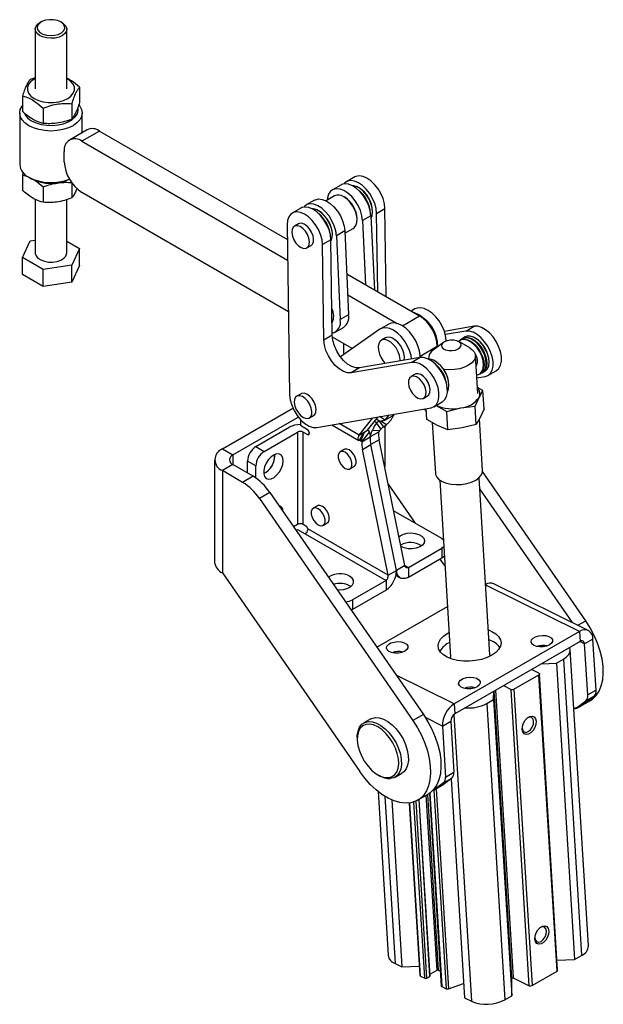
# Model space of a CAD drawing. Extents: x 96 to 730, y 59 to 576.
# Tile 14 of 14: x 581 to 730, y 326 to 576. Entities that reach past the tile are written whole.
import ezdxf

# ---------------------------------------------------------------- set-up
doc = ezdxf.new("R2010")
doc.units = 0
doc.header["$LTSCALE"] = 2
doc.layers.get('0').update_dxf_attribs({"linetype": 'CONTINUOUS'})

msp = doc.modelspace()

# ---------------------------------------------------------------- linework, layer by layer
at = {"color": 7, "linetype": 'CONTINUOUS'}
for p, q in [((586.924103, 575.499338), (586.570573, 575.295366)), ((592.226418, 575.294253), (591.87297, 575.498362)), ((585.398176, 573.662121), (585.395205, 558.557832)), ((593.395203, 558.556256), (593.398174, 573.660545)), ((585.395759, 561.371869), (584.087835, 560.912551)), ((596.644874, 558.968093), (596.644105, 555.080546)), ((582.145254, 556.726627), (582.14449, 552.839082)), ((594.702293, 554.782169), (594.701529, 550.894625)), ((581.456498, 552.435248), (581.453927, 539.372077)), ((587.452486, 553.66144), (587.451716, 549.773893)), ((597.330517, 547.445527), (597.331497, 552.43212)), ((598.56608, 548.158798), (594.075952, 545.566703)), ((601.74184, 547.843836), (597.251712, 545.25174)), ((601.74184, 547.843836), (649.374114, 520.333814)), ((597.251712, 545.25174), (649.449643, 515.104821)), ((592.760054, 540.068347), (592.760565, 542.660568)), ((582.378139, 537.407624), (582.141319, 536.723651)), ((582.141319, 536.723651), (582.140555, 532.836103)), ((583.77913, 536.130186), (584.486031, 535.721966)), ((594.698336, 534.681951), (594.697588, 530.891649)), ((666.474208, 536.200493), (664.352888, 534.975881)), ((587.448545, 533.658461), (587.447781, 529.770917)), ((649.638452, 502.033193), (597.249162, 532.290629)), ((662.938675, 534.159473), (660.817354, 532.934861)), ((667.528193, 533.477195), (667.457494, 533.518024)), ((585.389683, 530.512957), (585.387012, 516.918977)), ((593.38701, 516.917404), (593.389671, 530.441285)), ((656.291871, 530.322355), (654.170551, 529.097743)), ((661.328197, 531.396726), (659.185793, 530.159942)), ((663.921899, 531.038149), (663.709801, 531.160628)), ((652.756337, 528.281335), (650.635017, 527.056723)), ((657.345856, 527.599057), (657.275157, 527.639885)), ((670.992454, 527.394629), (670.992454, 527.47627)), ((672.017123, 526.971938), (674.138443, 528.19655)), ((672.304296, 507.090488), (672.017123, 526.971938)), ((674.461298, 505.844709), (674.138443, 528.19655)), ((667.07685, 525.328096), (667.07685, 525.573018)), ((670.596832, 526.355263), (668.475512, 525.13065)), ((668.475512, 525.13065), (669.22591, 508.868407)), ((670.596832, 526.355263), (671.463367, 507.576165)), ((649.320266, 524.061843), (649.942801, 480.962594)), ((652.222388, 524.307017), (651.161728, 523.694711)), ((663.950028, 522.518144), (661.828708, 521.293532)), ((663.950028, 522.518144), (664.931774, 501.242262)), ((663.97727, 521.927777), (666.09031, 523.147609)), ((582.137204, 515.797461), (584.07978, 519.983385)), ((584.07978, 519.983385), (585.387651, 520.185563)), ((593.387602, 519.915508), (596.636819, 518.038924)), ((660.420572, 520.277392), (658.299252, 519.05278)), ((660.770673, 496.039296), (660.420572, 520.277392)), ((660.810116, 521.516491), (660.810116, 521.598131)), ((661.828708, 521.293532), (662.810454, 500.01765)), ((596.636819, 518.038924), (594.694237, 513.853003)), ((596.635965, 513.71175), (596.636819, 518.038924)), ((654.33647, 518.195299), (655.39713, 518.807605)), ((658.649353, 494.814684), (658.299252, 519.05278)), ((582.136351, 511.470287), (582.137204, 515.797461)), ((587.44443, 512.732271), (582.137204, 515.797461)), ((587.443577, 508.405097), (587.44443, 512.732271)), ((594.694237, 513.853003), (587.44443, 512.732271)), ((594.693384, 509.525829), (594.694237, 513.853003)), ((596.635965, 513.71175), (594.693384, 509.525829)), ((587.443577, 508.405097), (582.136351, 511.470287)), ((594.693384, 509.525829), (587.443577, 508.405097)), ((664.452668, 511.625195), (682.917696, 500.960719)), ((664.698491, 506.297852), (677.201724, 499.076604)), ((681.755943, 502.727009), (680.807477, 502.179471)), ((664.931774, 501.242262), (662.810454, 500.01765)), ((661.50178, 496.823043), (663.623101, 498.047656)), ((672.822948, 497.560077), (662.847424, 490.554747)), ((675.109139, 498.889891), (672.987818, 497.665278)), ((696.781762, 498.32703), (689.223102, 497.030987)), ((694.660442, 497.102418), (689.469808, 496.212407)), ((694.660442, 497.102418), (696.781762, 498.32703)), ((660.770673, 496.039296), (658.649353, 494.814684)), ((665.855391, 492.667095), (660.792914, 495.590933)), ((674.303336, 495.38649), (673.242676, 494.774184)), ((695.673267, 492.827186), (692.854031, 494.439949)), ((693.825666, 495.22289), (693.25998, 494.896326)), ((694.532773, 495.631094), (693.967087, 495.30453)), ((696.396736, 494.934191), (696.326038, 494.975019)), ((697.103843, 495.342395), (697.033145, 495.383223)), ((663.587074, 493.977163), (663.628584, 491.103316)), ((688.981961, 494.203104), (686.3803, 492.258769)), ((687.406804, 493.182995), (687.406773, 493.025895)), ((683.063891, 490.407872), (667.703004, 487.774015)), ((683.063891, 490.407872), (680.942571, 489.18326)), ((685.161294, 490.160586), (685.170397, 490.011749)), ((686.921505, 489.464257), (686.850807, 489.505084)), ((697.727027, 481.278166), (697.138907, 490.893216)), ((680.942571, 489.18326), (665.581684, 486.549403)), ((667.703004, 487.774015), (665.581684, 486.549403)), ((697.273643, 488.69046), (697.531763, 488.83947)), ((697.281908, 488.555348), (697.390194, 488.558352)), ((697.33698, 488.487223), (697.286499, 488.480277)), ((697.404719, 488.477872), (697.295532, 488.33261)), ((698.966681, 486.644041), (699.532366, 486.970604)), ((699.860997, 488.851624), (699.860996, 488.933265)), ((700.278022, 485.842258), (702.399342, 487.066869)), ((700.568104, 489.259828), (700.568103, 489.34147)), ((681.798039, 486.172216), (680.737378, 485.55991)), ((697.485453, 485.227586), (699.546118, 485.58092)), ((698.259574, 486.235836), (698.825259, 486.5624)), ((690.385766, 483.38169), (690.385765, 483.463331)), ((698.994855, 482.033681), (697.632859, 482.817718)), ((698.00611, 480.282445), (698.994855, 482.033681)), ((699.276841, 477.423567), (698.994855, 482.033681)), ((652.844923, 481.207768), (651.784263, 480.595462)), ((683.912119, 480.060499), (684.972779, 480.672805)), ((697.045191, 478.07631), (698.00611, 480.282445)), ((632.888165, 467.237358), (650.774328, 477.56282)), ((656.875133, 472.697313), (685.828247, 477.661761)), ((684.67048, 476.701772), (684.199537, 477.382492)), ((684.791393, 474.725003), (684.624387, 477.455341)), ((686.56015, 477.923099), (688.681471, 479.147711)), ((687.142026, 478.258524), (689.802467, 476.727028)), ((689.802467, 476.727028), (693.409916, 477.629119)), ((693.409916, 477.629119), (697.045191, 478.07631)), ((697.327174, 473.466198), (697.045191, 478.07631)), ((699.276841, 477.423567), (698.315921, 475.217426)), ((635.539815, 465.706593), (652.158111, 475.300131)), ((652.687154, 474.688121), (652.687154, 473.135904)), ((654.959005, 475.09605), (656.019665, 475.708356)), ((667.589301, 470.730932), (671.050457, 475.127886)), ((669.710622, 471.955544), (672.388381, 475.357294)), ((674.236105, 474.56805), (675.242617, 475.846694)), ((676.357425, 475.792663), (674.236105, 474.56805)), ((676.357425, 475.792663), (676.580541, 476.076102)), ((687.451834, 473.193507), (684.791393, 474.725003)), ((690.084453, 472.116914), (689.802467, 476.727028)), ((698.315921, 475.217426), (697.327174, 473.466198)), ((698.920312, 461.769383), (698.119066, 474.868769)), ((641.373446, 467.829051), (649.858728, 472.7275)), ((654.454921, 472.115393), (652.687154, 473.135904)), ((660.702474, 473.353568), (667.55, 469.400575)), ((667.589301, 470.730932), (669.710622, 471.955544)), ((669.785256, 472.012282), (669.764649, 472.024178)), ((670.992783, 472.03274), (672.829901, 471.868474)), ((672.028677, 473.826662), (672.02806, 473.825892)), ((673.08872, 472.316762), (672.02806, 473.825892)), ((673.089338, 472.317532), (672.028677, 473.826662)), ((672.754543, 474.307989), (673.113809, 474.365451)), ((673.815203, 472.798859), (672.754543, 474.307989)), ((673.089338, 472.317532), (673.08872, 472.316762)), ((673.113809, 474.365451), (674.569009, 473.423141)), ((673.815203, 472.798859), (674.569009, 473.423141)), ((686.153391, 473.940966), (686.942696, 461.036757)), ((690.084453, 472.116914), (687.451834, 473.193507)), ((693.719727, 472.5641), (690.084453, 472.116914)), ((697.327174, 473.466198), (693.719727, 472.5641)), ((643.494765, 466.60444), (651.980047, 471.502889)), ((651.980047, 471.502889), (651.980047, 448.068168)), ((653.394261, 448.068168), (653.394261, 471.502889)), ((653.394261, 471.502889), (654.454921, 470.890583)), ((668.425822, 470.91617), (667.577206, 469.386859)), ((667.875506, 469.369945), (668.535509, 471.071035)), ((668.138354, 469.45939), (668.908304, 471.443856)), ((668.138354, 469.45939), (668.138972, 469.459333)), ((668.294235, 469.07076), (670.415556, 470.295373)), ((670.234909, 471.595228), (668.397791, 469.309872)), ((672.536876, 471.519985), (670.415556, 470.295373)), ((672.66494, 469.55841), (670.54362, 468.333797)), ((679.190967, 437.666225), (672.66494, 469.55841)), ((632.888165, 467.237358), (635.539815, 465.706593)), ((641.373446, 467.829051), (643.494765, 466.60444)), ((663.830009, 467.109181), (662.769349, 466.496875)), ((667.875506, 469.369945), (667.577206, 469.386859)), ((668.4223, 467.109185), (670.54362, 468.333797)), ((674.948326, 435.217001), (668.4223, 467.109185)), ((677.069646, 436.441613), (670.54362, 468.333797)), ((630.911135, 464.481981), (630.911135, 438.556811)), ((646.181773, 465.419806), (646.159452, 465.789877)), ((635.539815, 463.257369), (632.888165, 461.726604)), ((640.676177, 460.292211), (635.539815, 463.257369)), ((641.373446, 462.930207), (639.252127, 464.154819)), ((639.252127, 461.114298), (639.252127, 464.154819)), ((641.373446, 459.849891), (641.373446, 462.930207)), ((665.269146, 462.166633), (666.329806, 462.778939)), ((632.888165, 461.726604), (632.888165, 435.801434)), ((638.024527, 458.761445), (632.888165, 461.726604)), ((640.676177, 460.292211), (638.024527, 458.761445)), ((700.776751, 415.039447), (698.03022, 459.941935)), ((725.075382, 423.662524), (698.913363, 461.478121)), ((674.97146, 458.286627), (681.811909, 448.399176)), ((688.048875, 459.33141), (690.795404, 414.428924)), ((721.690086, 423.192197), (698.20138, 457.143686)), ((644.925327, 456.200504), (642.273676, 454.669739)), ((642.273676, 454.669739), (681.234762, 398.353873)), ((644.925327, 456.200504), (683.886412, 399.884638)), ((657.005015, 452.797847), (655.944355, 452.185541)), ((688.572823, 444.496183), (676.349429, 451.552598)), ((651.980047, 448.068168), (650.959231, 447.478863)), ((654.101368, 447.659964), (653.394261, 448.068168)), ((674.948326, 435.217001), (654.601368, 446.96305)), ((658.444151, 447.855297), (659.504811, 448.467603)), ((651.564756, 446.603614), (651.980047, 446.843357)), ((651.980047, 446.843357), (653.924591, 445.720795)), ((653.924591, 445.720795), (674.430688, 433.882877)), ((680.087543, 437.14851), (688.572824, 442.046959)), ((688.572824, 442.046959), (688.572824, 439.597337)), ((680.087543, 434.698888), (688.572824, 439.597337)), ((679.190967, 437.666225), (677.069646, 436.441613)), ((680.087543, 437.14851), (680.087543, 434.698888)), ((688.092952, 439.320312), (689.387323, 437.449379)), ((632.888165, 435.801434), (667.743711, 385.419874)), ((674.948326, 435.217001), (677.069646, 436.441613)), ((676.918012, 435.176105), (678.087705, 434.500855)), ((674.430688, 433.882877), (665.945406, 428.984429)), ((674.430688, 433.882877), (674.430688, 431.433255)), ((725.725314, 421.203888), (701.747867, 433.018487)), ((674.430688, 431.433255), (665.945406, 426.534806)), ((665.945406, 428.984429), (665.945406, 426.534806)), ((672.086903, 416.940106), (690.008964, 427.286292)), ((665.945406, 426.534806), (665.574754, 426.35302)), ((723.503981, 420.966069), (691.684175, 402.596886)), ((723.503981, 420.966069), (723.658887, 418.433562)), ((723.658887, 418.433562), (691.83908, 400.064379)), ((726.91832, 419.004226), (724.796999, 417.779614)), ((725.588662, 404.836864), (724.796999, 417.779614)), ((727.709982, 406.061476), (726.91832, 419.004226)), ((700.776751, 415.039447), (700.745753, 414.641301)), ((725.764049, 341.226381), (721.168546, 416.357427)), ((713.769799, 412.724713), (717.653693, 412.891683)), ((717.653693, 412.891683), (719.411052, 413.906184)), ((717.653693, 412.891683), (722.249198, 337.760636)), ((719.411052, 413.906184), (724.006557, 338.775138)), ((706.858964, 406.282715), (713.222925, 409.956552)), ((713.223868, 410.334399), (711.284517, 411.28999)), ((717.81843, 334.825503), (713.222925, 409.956552)), ((717.964886, 335.029774), (713.369383, 410.160822)), ((704.21345, 407.20795), (706.1528, 406.252358)), ((701.722974, 403.695075), (701.728168, 405.773227)), ((706.329697, 333.053407), (701.876442, 405.858823)), ((702.185177, 406.037054), (706.643808, 333.143755)), ((710.748305, 331.121312), (706.1528, 406.252358)), ((706.858964, 406.282715), (711.45447, 331.151666)), ((727.199855, 404.576054), (725.078535, 403.351442)), ((725.080517, 402.965498), (727.199855, 404.576054)), ((727.709982, 406.061476), (725.588662, 404.836864)), ((691.684175, 402.596886), (691.83908, 400.064379)), ((699.965616, 402.680573), (701.722974, 403.695075)), ((699.965616, 402.680573), (704.561121, 327.549527)), ((701.722974, 403.695075), (706.31848, 328.564028)), ((722.853545, 401.670625), (724.974865, 402.895238)), ((722.959196, 401.740885), (725.078535, 403.351442)), ((725.080517, 402.965498), (722.959196, 401.740885)), ((723.615062, 401.916233), (726.266712, 403.446998)), ((724.974865, 402.895238), (725.080517, 402.965498)), ((683.886412, 399.884638), (681.234762, 398.353873)), ((670.520809, 398.761136), (668.753041, 397.740625)), ((688.734552, 396.961207), (690.855873, 398.185819)), ((690.855873, 398.185819), (691.647536, 385.243069)), ((688.734552, 396.961207), (689.526215, 384.018457)), ((667.108808, 394.106483), (667.108808, 393.698278)), ((672.36706, 384.589731), (672.720556, 384.385597)), ((676.689896, 383.9921), (678.457664, 385.012611)), ((689.526215, 384.018457), (691.647536, 385.243069)), ((686.791098, 380.852218), (688.912419, 382.076831)), ((689.016088, 382.533035), (686.89675, 380.922478)), ((686.89675, 380.922478), (689.01807, 382.147091)), ((689.01807, 382.147091), (688.912419, 382.076831)), ((689.016088, 382.533035), (691.137409, 383.757647)), ((691.137409, 383.757647), (689.01807, 382.147091)), ((690.93633, 383.604843), (694.334499, 328.048835)), ((672.407422, 380.350964), (674.947478, 338.824065)), ((682.426093, 378.138347), (685.077743, 379.669112)), ((685.453102, 379.907339), (688.442543, 331.033529)), ((675.855645, 378.23187), (678.446312, 335.877548)), ((680.316217, 377.443675), (682.989363, 333.740891)), ((685.552477, 333.54592), (682.811312, 378.360728)), ((717.809522, 337.569779), (722.249198, 337.760636)), ((722.249198, 337.760636), (724.006557, 338.775138)), ((676.693643, 336.741155), (678.446312, 335.877548)), ((678.446312, 335.877548), (682.8471, 336.066741)), ((685.522985, 334.02809), (687.351419, 335.083623)), ((687.633884, 335.095764), (688.211478, 334.81116)), ((711.45447, 331.151666), (717.81843, 334.825503)), ((683.134877, 333.567317), (684.221855, 333.031718)), ((684.786788, 333.056008), (685.493894, 333.464212)), ((706.31848, 328.564028), (706.329697, 333.053407)), ((706.643808, 333.143755), (710.748305, 331.121312)), ((688.558953, 330.894666), (689.645933, 330.359072)), ((690.248575, 330.342523), (694.111123, 331.700753)), ((694.334499, 328.048835), (696.087165, 327.185229)), ((704.561121, 327.549527), (706.31848, 328.564028))]:
    msp.add_line(p, q, dxfattribs=at)
at = {"color": 8, "linetype": 'CONTINUOUS'}
for p, q in [((678.58343, 498.4586), (682.917696, 500.960719)), ((687.406804, 493.182995), (683.072585, 490.680903)), ((672.754543, 474.307989), (671.934875, 474.781173)), ((674.236105, 474.56805), (672.758898, 475.420824)), ((667.589301, 470.730932), (662.509538, 473.663417)), ((672.02806, 473.825892), (671.446968, 474.161348)), ((674.077134, 473.015785), (674.077134, 462.657125)), ((654.454921, 470.890583), (654.985251, 471.196736)), ((668.294235, 469.07076), (667.765137, 469.376203)), ((635.539815, 465.706593), (635.539815, 463.25737)), ((679.191021, 437.666061), (680.087543, 437.14851)), ((723.503981, 420.966069), (699.696711, 432.696816)), ((723.076935, 422.508845), (725.075382, 423.662524)), ((724.796999, 417.779614), (723.571827, 418.383303)), ((691.684175, 402.596886), (677.006493, 409.829138)), ((691.637978, 399.924165), (696.087165, 327.185229)), ((688.734552, 396.961207), (684.416397, 399.088926)), ((684.913295, 379.574177), (687.633884, 335.095764)), ((685.556509, 379.981052), (688.558953, 330.894666)), ((686.563347, 380.755707), (689.645933, 330.359072)), ((687.146522, 381.0574), (690.248575, 330.342523)), ((674.099196, 379.157279), (676.693643, 336.741155)), ((683.134877, 333.567317), (680.450007, 377.461753)), ((684.221855, 333.031718), (681.488906, 377.712225)), ((684.786788, 333.056008), (682.041579, 377.936905)), ((682.7499, 378.325278), (685.493894, 333.464212)), ((687.351419, 335.083623), (684.639746, 379.416261))]:
    msp.add_line(p, q, dxfattribs=at)
at = {"color": 7, "linetype": 'CONTINUOUS', "flags": 128}
for points in [[(590.433452, 571.430223), (589.352643, 571.351813), (588.275215, 571.444692), (587.281075, 571.701966), (586.443947, 572.104558), (585.825919, 572.622607), (585.472827, 573.217699), (585.410868, 573.845689), (585.64462, 574.46001), (586.156761, 575.015096), (586.570573, 575.295366)], [(590.304121, 572.117336), (591.260366, 572.358112), (592.051158, 572.750958), (592.606221, 573.26097), (592.876248, 573.842825), (592.83724, 574.444825), (592.492659, 575.013486), (591.873128, 575.49827), (591.033693, 575.856113), (590.048947, 576.055202), (589.006382, 576.077867), (587.998633, 575.922078), (587.115251, 575.601693), (586.43472, 575.145163), (586.017513, 574.593068), (585.900703, 573.99445), (586.094663, 573.402504), (586.582164, 572.869834), (587.319887, 572.443761), (588.242277, 572.162154), (589.267388, 572.050022), (590.304121, 572.117336)], [(592.226418, 575.294253), (592.692099, 574.971279), (593.182222, 574.409479), (593.391701, 573.792186), (593.304993, 573.165197), (592.928538, 572.574998), (592.290254, 572.065363), (591.437478, 571.674099), (590.433452, 571.430223)], [(585.39571, 561.140126), (585.152565, 561.007377), (584.314857, 560.400944), (583.731903, 559.702041), (583.43293, 558.945725), (583.432932, 558.169919), (583.731906, 557.41353), (584.314856, 556.714478), (585.152563, 556.107816), (586.203009, 555.623978), (587.413528, 555.287208), (588.723415, 555.114401), (590.066991, 555.114223), (591.376878, 555.286689), (592.587398, 555.623136), (593.637842, 556.106704), (594.475551, 556.713143), (595.058504, 557.412046), (595.357478, 558.168356), (595.357475, 558.944162), (595.058502, 559.700557), (594.475546, 560.399612), (593.637844, 561.006265), (593.395713, 561.138553)], [(583.781337, 549.193561), (582.794208, 549.888227), (582.060704, 550.680706), (581.609017, 551.540553), (581.4565, 552.434726), (581.609013, 553.328857), (582.060704, 554.188583), (582.14478, 554.301463)], [(596.463015, 554.517303), (596.727291, 554.186661), (597.178983, 553.326811), (597.3315, 552.432639), (597.178981, 551.53851), (596.727291, 550.678784), (595.993789, 549.886492), (595.006656, 549.192089), (593.803837, 548.62226), (592.431547, 548.198904), (590.942527, 547.938282), (589.394, 547.850418), (587.84547, 547.938689), (586.356448, 548.199701), (584.984158, 548.623417), (583.781337, 549.193561)], [(584.488607, 550.418213), (585.615728, 549.891041), (586.907983, 549.510678), (588.308893, 549.29375), (589.757239, 549.24973), (591.189718, 549.380547), (592.543717, 549.680486), (593.760067, 550.136435), (594.785607, 550.728467), (595.575516, 551.430706), (596.095271, 552.212462), (596.32215, 553.039573), (596.27234, 553.77196)], [(670.596832, 526.355263), (670.429809, 527.59663), (670.046344, 528.891323), (669.465665, 530.174419), (668.716891, 531.381583), (667.837567, 532.452271), (666.871788, 533.332805), (665.86798, 533.979029), (664.87648, 534.358538), (663.947005, 534.452304), (663.126163, 534.255621), (662.938675, 534.159473)], [(672.017123, 526.971938), (671.887759, 528.198051), (671.53976, 529.488264), (670.990576, 530.77789), (670.267745, 532.002254), (669.407514, 533.099962), (668.453017, 534.015979), (667.452117, 534.704363), (666.455005, 535.130599), (665.511678, 535.273311), (664.669439, 535.125347), (663.970522, 534.694128), (663.725504, 534.429577)], [(674.138443, 528.19655), (674.009079, 529.422663), (673.66108, 530.712876), (673.111896, 532.002502), (672.389065, 533.226866), (671.528834, 534.324574), (670.574337, 535.240591), (669.573437, 535.928975), (668.576325, 536.355211), (667.632998, 536.497923), (666.790759, 536.349959), (666.474208, 536.200493)], [(668.475512, 525.13065), (668.308488, 526.372018), (667.925023, 527.666711), (667.344344, 528.949807), (666.59557, 530.156971), (665.716247, 531.227658), (664.750467, 532.108193), (663.74666, 532.754417), (662.75516, 533.133926), (661.825685, 533.227692), (661.004843, 533.031008), (660.333794, 532.553738), (659.846188, 531.819814), (659.566475, 530.866043), (659.510804, 530.34757)], [(670.622884, 525.790678), (670.883912, 526.453429), (670.992373, 527.367044), (670.895365, 528.400878), (670.598528, 529.494857), (670.119112, 530.585386), (669.484979, 531.6091), (668.732983, 532.506504), (667.906826, 533.225438), (667.054522, 533.724124), (666.225605, 533.973578), (665.827628, 533.999564)], [(661.828708, 521.293532), (661.661684, 522.5349), (661.278219, 523.829593), (660.697541, 525.112689), (659.948766, 526.319853), (659.069443, 527.39054), (658.103664, 528.271075), (657.099856, 528.917299), (656.108356, 529.296808), (655.178881, 529.390574), (654.358039, 529.19389), (653.686991, 528.71662), (653.543166, 528.551439)], [(656.291871, 530.322355), (656.479359, 530.418503), (657.300202, 530.615186), (658.229677, 530.52142), (659.221177, 530.141911), (660.224984, 529.495687), (661.190763, 528.615152), (662.070087, 527.544465), (662.818861, 526.337301), (663.39954, 525.054205), (663.783005, 523.759512), (663.950028, 522.518144)], [(666.09031, 523.147609), (666.304031, 523.295436), (666.756346, 523.85736), (667.0172, 524.633849), (667.070205, 525.576108), (666.912028, 526.624941), (666.552609, 527.714444), (666.014532, 528.776152), (665.331605, 529.743366), (664.546741, 530.5553), (663.709254, 531.160944)], [(658.299252, 519.05278), (658.169888, 520.278892), (657.821889, 521.569105), (657.272705, 522.858732), (656.549874, 524.083096), (655.689642, 525.180803), (654.735146, 526.09682), (653.734246, 526.785204), (652.737133, 527.21144), (651.793807, 527.354152), (650.951568, 527.206189), (650.25265, 526.774969), (649.732102, 526.08211), (649.416024, 525.162363), (649.320266, 524.061843)], [(660.420572, 520.277392), (660.291208, 521.503504), (659.943209, 522.793717), (659.394025, 524.083344), (658.671194, 525.307708), (657.810962, 526.405415), (656.856466, 527.321432), (655.855566, 528.009816), (654.858453, 528.436052), (653.915127, 528.578764), (653.072888, 528.430801), (652.756337, 528.281335)], [(660.39395, 519.834987), (660.701575, 520.57529), (660.810035, 521.488905), (660.713028, 522.52274), (660.41619, 523.616718), (659.936774, 524.707248), (659.302641, 525.730961), (658.550645, 526.628365), (657.724488, 527.347299), (656.872184, 527.845985), (656.043267, 528.09544), (655.64529, 528.121425)], [(655.540175, 522.210107), (655.013472, 523.05081), (654.368941, 523.745313), (653.669674, 524.225646), (652.984119, 524.444781), (652.379384, 524.381272), (652.222388, 524.307017)], [(654.479514, 521.597801), (653.952812, 522.438503), (653.308281, 523.133007), (652.609013, 523.61334), (651.923459, 523.832474), (651.318723, 523.768966), (650.854003, 523.429025), (650.574788, 522.845932), (650.508409, 522.076762), (650.661365, 521.196808), (651.018683, 520.292209), (651.545386, 519.451506), (652.189917, 518.757003), (652.889184, 518.27667), (653.574739, 518.057535), (654.179474, 518.121044), (654.644195, 518.460985), (654.92341, 519.044078), (654.989788, 519.813248), (654.836832, 520.693202), (654.479514, 521.597801)], [(655.39713, 518.807605), (655.704855, 519.073291), (655.98407, 519.656384), (656.050448, 520.425554), (655.897493, 521.305508), (655.540175, 522.210107)], [(585.387012, 516.918977), (585.393485, 516.787337), (585.602964, 516.170047), (586.093088, 515.608243), (586.827504, 515.143595), (587.751751, 514.810556), (588.797276, 514.633834), (589.886535, 514.626532), (590.938751, 514.789192), (591.875878, 515.10975), (592.62842, 515.564432), (593.140561, 516.119516), (593.374318, 516.733834), (593.38701, 516.917404)], [(689.717053, 494.582315), (689.708758, 494.739372), (689.529256, 495.963584), (689.149713, 497.234641), (688.587103, 498.495699), (687.866583, 499.690366), (687.02037, 500.765234), (686.086305, 501.67223), (685.106154, 502.3708), (684.123746, 502.829709), (683.18301, 503.028428), (682.326012, 502.958084), (681.755943, 502.727009)], [(680.908261, 490.038259), (680.761132, 490.901854), (680.381589, 492.172911), (679.818978, 493.433969), (679.098458, 494.628636), (678.252246, 495.703504), (677.318181, 496.6105), (676.338029, 497.30907), (675.355622, 497.767978), (674.414886, 497.966698), (673.557888, 497.896354), (672.822948, 497.560077)], [(683.075379, 490.409815), (683.061954, 490.902254), (682.882452, 492.126466), (682.502909, 493.397523), (681.940299, 494.658581), (681.219779, 495.853248), (680.373566, 496.928116), (679.439501, 497.835112), (678.45935, 498.533682), (677.476942, 498.992591), (676.536206, 499.19131), (675.679208, 499.120966), (675.109139, 498.889891)], [(699.546118, 485.58092), (700.323211, 485.869098), (700.938842, 486.431697), (701.362144, 487.240498), (701.571888, 488.254957), (701.557558, 489.424188), (701.319871, 490.68957), (700.870746, 491.987655), (700.232703, 493.253347), (699.43774, 494.423181), (698.525719, 495.438493), (697.542367, 496.248374), (696.537002, 496.812206), (695.56003, 497.101727), (694.660442, 497.102418)], [(702.399342, 487.066869), (702.444531, 487.09371), (703.060162, 487.656308), (703.483464, 488.46511), (703.693208, 489.479569), (703.678878, 490.6488), (703.441191, 491.914182), (702.992066, 493.212267), (702.354023, 494.477959), (701.55906, 495.647793), (700.647039, 496.663105), (699.663687, 497.472986), (698.658322, 498.036818), (697.68135, 498.326339), (696.781762, 498.32703)], [(665.581684, 486.549403), (664.630619, 486.558464), (663.596447, 486.887948), (662.536782, 487.519506), (661.510658, 488.417952), (660.575241, 489.533232), (659.782642, 490.803213), (659.177017, 492.157149), (658.792106, 493.519603), (658.649353, 494.814684)], [(667.703004, 487.774015), (666.751939, 487.783076), (665.717767, 488.11256), (664.658102, 488.744118), (663.631978, 489.642564), (662.696561, 490.757844), (661.903962, 492.027825), (661.298337, 493.381761), (660.913426, 494.744215), (660.770673, 496.039296)], [(678.029137, 489.544588), (678.026678, 489.941917), (677.871185, 490.895762), (677.519578, 491.882327), (676.997931, 492.828456), (676.344936, 493.663975), (675.609019, 494.326915), (674.844762, 494.768111), (674.108845, 494.954843), (673.45585, 494.873256), (672.934203, 494.529408), (672.582595, 493.9488), (672.427102, 493.174484), (672.479257, 492.263899), (672.735191, 491.28457), (673.175924, 490.309137), (673.768766, 489.409939), (674.221667, 488.89174)], [(679.037897, 489.717553), (679.087338, 490.554223), (678.931845, 491.508068), (678.580238, 492.494633), (678.058591, 493.440762), (677.405596, 494.276281), (676.669679, 494.939221), (675.905422, 495.380417), (675.169505, 495.567149), (674.51651, 495.485562), (674.303336, 495.38649)], [(689.20633, 494.350217), (688.708044, 493.948787), (688.482507, 493.491), (688.556924, 493.032067), (688.922317, 492.627338), (689.534616, 492.325638), (690.319971, 492.163344), (691.183653, 492.160044), (692.02149, 492.31613), (692.732425, 492.612771), (693.230713, 493.0142), (693.456251, 493.471986), (693.381833, 493.93092), (693.016437, 494.33565), (692.404138, 494.637351), (691.618786, 494.799642), (690.755104, 494.802943), (689.917268, 494.646857), (689.20633, 494.350217)], [(692.778105, 494.4813), (693.12932, 494.812569), (693.771103, 495.08974), (694.528461, 495.104011), (695.357379, 494.854556), (696.209683, 494.35587), (697.03584, 493.636936), (697.787837, 492.739531), (698.421968, 491.715819), (698.901386, 490.625288), (699.198224, 489.53131), (699.29523, 488.497476), (699.18677, 487.583861), (698.879146, 486.843558)], [(698.746047, 486.87719), (699.055598, 487.635551), (699.153618, 488.575488), (699.033945, 489.637939), (698.704103, 490.756141), (698.184815, 491.859833), (697.508708, 492.87967), (696.718268, 493.751572), (695.863161, 494.420754), (694.997112, 494.845166), (694.174542, 494.998143), (693.447137, 494.870075), (692.860598, 494.469002), (692.840602, 494.447559)], [(699.444831, 487.170121), (699.752456, 487.910424), (699.860915, 488.824039), (699.763909, 489.857873), (699.467072, 490.951852), (698.987654, 492.042382), (698.353523, 493.066094), (697.601526, 493.963499), (696.775368, 494.682433), (695.923064, 495.181119), (695.094146, 495.430574), (694.336789, 495.416303), (693.825666, 495.22289)], [(693.897376, 495.261974), (694.47821, 495.497944), (695.235568, 495.512215), (696.064486, 495.26276), (696.91679, 494.764074), (697.742947, 494.04514), (698.494944, 493.147735), (699.129075, 492.124023), (699.608493, 491.033493), (699.905331, 489.939514), (700.002337, 488.90568), (699.893877, 487.992065), (699.586253, 487.251762)], [(700.151938, 487.578325), (700.459563, 488.318628), (700.568022, 489.232243), (700.471016, 490.266077), (700.174179, 491.360056), (699.694761, 492.450586), (699.06063, 493.474298), (698.308633, 494.371703), (697.482475, 495.090637), (696.630171, 495.589324), (695.801253, 495.838778), (695.043896, 495.824508), (694.532773, 495.631094)], [(695.673267, 492.827186), (696.227924, 492.450781), (696.808486, 491.82896), (697.105312, 491.141851), (697.103518, 490.423904), (696.803196, 489.711123), (696.219402, 489.039248), (695.381415, 488.441974), (694.331249, 487.94924), (693.12157, 487.585766), (691.813032, 487.369771), (690.471252, 487.31209), (689.163512, 487.415611), (689.018139, 487.437724)], [(688.681471, 479.147711), (688.72666, 479.174552), (689.342291, 479.73715), (689.765593, 480.545951), (689.975337, 481.56041), (689.961007, 482.729642), (689.72332, 483.995024), (689.274195, 485.293108), (688.636152, 486.558801), (687.841189, 487.728635), (686.929168, 488.743946), (685.945816, 489.553828), (684.94045, 490.117659), (683.963479, 490.407181), (683.063891, 490.407872)], [(689.9696, 481.700187), (690.277225, 482.440489), (690.385685, 483.354105), (690.288678, 484.387939), (689.991841, 485.481917), (689.512423, 486.572448), (688.878292, 487.59616), (688.126295, 488.493565), (687.300138, 489.212499), (686.447833, 489.711185), (685.618916, 489.96064), (685.220941, 489.986624)], [(685.828247, 477.661761), (686.60534, 477.94994), (687.220971, 478.512538), (687.644273, 479.321339), (687.854017, 480.335798), (687.839687, 481.50503), (687.601999, 482.770412), (687.152875, 484.068496), (686.514832, 485.334189), (685.719869, 486.504023), (684.807848, 487.519334), (683.824496, 488.329216), (682.81913, 488.893047), (681.842158, 489.182569), (680.942571, 489.18326)], [(698.825259, 486.5624), (698.95592, 486.646157), (699.444831, 487.170121)], [(699.586253, 487.251762), (699.097341, 486.727798), (698.894971, 486.604951)], [(699.532366, 486.970604), (699.663027, 487.054361), (700.151938, 487.578325)], [(684.055165, 483.463), (683.528461, 484.303703), (682.88393, 484.998207), (682.184664, 485.478539), (681.499109, 485.697674), (680.894373, 485.634165), (680.429654, 485.294224), (680.150439, 484.711131), (680.08406, 483.941961), (680.237016, 483.062007), (680.594332, 482.157409), (681.121036, 481.316706), (681.765566, 480.622202), (682.464833, 480.14187), (683.150388, 479.922735), (683.755124, 479.986243), (684.219843, 480.326185), (684.499061, 480.909276), (684.565437, 481.678448), (684.412483, 482.5584), (684.055165, 483.463)], [(685.115825, 484.075306), (684.589121, 484.916009), (683.944591, 485.610513), (683.245325, 486.090845), (682.559769, 486.30998), (681.955033, 486.246472), (681.798039, 486.172216)], [(684.972779, 480.672805), (685.280504, 480.938491), (685.559721, 481.521582), (685.626097, 482.290754), (685.473144, 483.170707), (685.115825, 484.075306)], [(649.942801, 480.962594), (650.085555, 479.667513), (650.470466, 478.305055), (651.07609, 476.95112), (651.868689, 475.681139), (652.804107, 474.565859), (653.830231, 473.667416), (654.889896, 473.035857), (655.924068, 472.706373), (656.875133, 472.697313)], [(655.10205, 478.498555), (654.575347, 479.339255), (653.930816, 480.033761), (653.231549, 480.514091), (652.545994, 480.733226), (651.941259, 480.669714), (651.476538, 480.329776), (651.197323, 479.746683), (651.130945, 478.977513), (651.283901, 478.097562), (651.641218, 477.19296), (652.167921, 476.352258), (652.812452, 475.657751), (653.511719, 475.177421), (654.197274, 474.958286), (654.802009, 475.021798), (655.26673, 475.361739), (655.545945, 475.944832), (655.612323, 476.713999), (655.459367, 477.593953), (655.10205, 478.498555)], [(656.16271, 479.110861), (655.636007, 479.951561), (654.991476, 480.646068), (654.292209, 481.126398), (653.606654, 481.345532), (653.001919, 481.28202), (652.844923, 481.207768)], [(656.019665, 475.708356), (656.32739, 475.974045), (656.606605, 476.557138), (656.672984, 477.326306), (656.520028, 478.206259), (656.16271, 479.110861)], [(654.454921, 470.890583), (654.65787, 470.820039), (654.829922, 470.853468), (654.944882, 470.985781), (654.985251, 471.196837), (654.944882, 471.454497), (654.829922, 471.719541), (654.65787, 471.951617), (654.454921, 472.115393)], [(666.329806, 462.778939), (666.610839, 463.039596), (666.820819, 463.584576), (666.820819, 464.293531), (666.610839, 465.080949), (666.216207, 465.851854), (665.68452, 466.51327), (665.079908, 466.985411), (664.475296, 467.21134), (663.943609, 467.163797), (663.830009, 467.109181)], [(648.303092, 464.195194), (648.193141, 464.974099), (647.873055, 465.556848), (647.371277, 465.891659), (646.732391, 465.948786), (646.013166, 465.723149), (645.277507, 465.234801), (644.590782, 464.52713), (644.014007, 463.663018), (643.598433, 462.719245), (643.380987, 461.779671), (643.380987, 460.927776), (643.598433, 460.23926), (644.014007, 459.775298), (644.590782, 459.577116), (645.277507, 459.662321), (646.013166, 460.023346), (646.732391, 460.62811), (647.371277, 461.422878), (647.873055, 462.33703), (648.193141, 463.289342), (648.303092, 464.195194)], [(664.019248, 462.290402), (664.62386, 462.064476), (665.155546, 462.112017), (665.550179, 462.42729), (665.760159, 462.97227), (665.760159, 463.681225), (665.550179, 464.468643), (665.155546, 465.239548), (664.62386, 465.900964), (664.019248, 466.373105), (663.414636, 466.599034), (662.882949, 466.551491), (662.488317, 466.236218), (662.278337, 465.691238), (662.278337, 464.982283), (662.488317, 464.194865), (662.882949, 463.423959), (663.414636, 462.762546), (664.019248, 462.290402)], [(686.942696, 461.036757), (686.976293, 460.788121), (687.273117, 460.101013), (687.853679, 459.479195), (688.688862, 458.953848), (689.736792, 458.551314), (690.944914, 458.291778), (692.252655, 458.188257), (693.594434, 458.245942), (694.902972, 458.461936), (696.112654, 458.82541), (697.162817, 459.318142), (698.000807, 459.915417), (698.584598, 460.587294), (698.884921, 461.300074), (698.920312, 461.769383)], [(657.194253, 447.979067), (657.798865, 447.753141), (658.330552, 447.800682), (658.725184, 448.115956), (658.935164, 448.660936), (658.935164, 449.36989), (658.725184, 450.157307), (658.330552, 450.928215), (657.798865, 451.589628), (657.194253, 452.061771), (656.589641, 452.287698), (656.057955, 452.240157), (655.663322, 451.924883), (655.453342, 451.379903), (655.453342, 450.670949), (655.663322, 449.883531), (656.057955, 449.112624), (656.589641, 448.451211), (657.194253, 447.979067)], [(659.504811, 448.467603), (659.785844, 448.728262), (659.995824, 449.273242), (659.995824, 449.982196), (659.785844, 450.769613), (659.391212, 451.540521), (658.859525, 452.201934), (658.254913, 452.674077), (657.650301, 452.900004), (657.118615, 452.852463), (657.005015, 452.797847)], [(677.694808, 444.977838), (678.018004, 445.232444), (678.808793, 445.625305), (679.765038, 445.866152), (680.801775, 445.933587), (681.826883, 445.821616), (682.749276, 445.540188), (683.486997, 445.11431), (683.974498, 444.581824), (684.168458, 443.990042), (684.051646, 443.391546), (683.63444, 442.839518), (682.953911, 442.383005), (682.070527, 442.062572), (681.062781, 441.90669), (680.020215, 441.92921), (679.035465, 442.128131), (678.196032, 442.485778), (678.196032, 442.485778)], [(688.572823, 444.496183), (688.945912, 444.233743), (688.973851, 444.209155)], [(689.082123, 442.439027), (688.945912, 442.3094), (688.572824, 442.046959)], [(688.572824, 439.597337), (688.945912, 439.859778), (689.221696, 440.157182)], [(661.964048, 431.572075), (662.579524, 431.527015), (663.61626, 431.594449), (664.572506, 431.835297), (665.363295, 432.228158), (665.918361, 432.738125), (666.188386, 433.319884), (666.149376, 433.921745), (665.804797, 434.490229), (665.185267, 434.974823)], [(726.266712, 403.446998), (726.821107, 403.815239), (727.741768, 404.697886), (728.487103, 405.813341), (729.043228, 407.140825), (729.399785, 408.655607), (729.550128, 410.329474), (729.49146, 412.131241), (729.22487, 414.027346), (728.755328, 415.982469), (728.091581, 417.960188), (727.245989, 419.923664), (726.234309, 421.836318), (725.075382, 423.662524)], [(701.247108, 414.908871), (700.035106, 414.325193), (698.65287, 413.870775), (697.153521, 413.563082), (695.594677, 413.413936), (694.036242, 413.42907), (692.538109, 413.607902), (691.157847, 413.943561), (689.9485, 414.423145), (688.956546, 415.028225), (688.220098, 415.73555), (687.767464, 416.517935), (687.616034, 417.345317), (687.77163, 418.185896), (688.228272, 419.007371), (688.96841, 419.778174), (689.963603, 420.468683), (690.411242, 420.709533)], [(700.392586, 421.320058), (701.262209, 420.95441), (702.254165, 420.349329), (702.990613, 419.642004), (703.443246, 418.859619), (703.594677, 418.032237), (703.439081, 417.191658), (702.982439, 416.370182), (702.242301, 415.599379), (701.247108, 414.908871)], [(715.904944, 417.52249), (715.168471, 417.209772), (714.301648, 417.034496), (713.398409, 417.015653), (712.556632, 417.155288), (711.867538, 417.438268), (711.4058, 417.833929), (711.221455, 418.299393), (711.334481, 418.784222), (711.732626, 419.235875), (712.372749, 419.605411), (713.185482, 419.852781), (714.08275, 419.951184), (714.967323, 419.889952), (715.743342, 419.675722), (716.326715, 419.33171), (716.654223, 418.895194), (716.690375, 418.413478), (716.431256, 417.938762), (715.904944, 417.52249)], [(679.184473, 415.943878), (678.448001, 415.63116), (677.581177, 415.455883), (676.677937, 415.437041), (675.836161, 415.576675), (675.147067, 415.859657), (674.68533, 416.255317), (674.500985, 416.720781), (674.614011, 417.205609), (675.012157, 417.657263), (675.65228, 418.026798), (676.465012, 418.274169), (677.36228, 418.372572), (678.246853, 418.31134), (679.022871, 418.097111), (679.606244, 417.753098), (679.933751, 417.316582), (679.969904, 416.834866), (679.710786, 416.36015), (679.184473, 415.943878)], [(719.411052, 413.906184), (720.157449, 414.424065), (720.712552, 415.002168), (721.055033, 415.618274), (721.171729, 416.248709), (721.058157, 416.869244), (721.038037, 416.920578)], [(690.874695, 414.037524), (690.801459, 414.358597), (690.795404, 414.428924)], [(713.223868, 410.334399), (713.285866, 410.296581), (713.331894, 410.252373), (713.360184, 410.203473), (713.369647, 410.151763), (713.359922, 410.099227), (713.331382, 410.047885), (713.285125, 409.999708), (713.222925, 409.956552)], [(697.520167, 406.909184), (696.783695, 406.596466), (695.916871, 406.42119), (695.013633, 406.402347), (694.171856, 406.541982), (693.482762, 406.824963), (693.021024, 407.220623), (692.836679, 407.686088), (692.949705, 408.170916), (693.34785, 408.62257), (693.987973, 408.992105), (694.800706, 409.239476), (695.697974, 409.337878), (696.582547, 409.276647), (697.358566, 409.062417), (697.941939, 408.718405), (698.269447, 408.281888), (698.305598, 407.800173), (698.04648, 407.325457), (697.520167, 406.909184)], [(683.886412, 399.884638), (685.04534, 398.058432), (686.05702, 396.145778), (686.902612, 394.182302), (687.566359, 392.204583), (688.035901, 390.249461), (688.302491, 388.353355), (688.361159, 386.551588), (688.210816, 384.877721), (687.854259, 383.36294), (687.298134, 382.035455), (686.552798, 380.920001), (685.632137, 380.037353), (685.077743, 379.669112)], [(712.479966, 398.165946), (712.417506, 397.382595), (712.149364, 396.570638), (711.707872, 395.828013), (711.146294, 395.244285), (710.532355, 394.889866), (709.940105, 394.807503), (709.440988, 395.007125), (709.09519, 395.464663), (708.944432, 396.124926), (709.006887, 396.908279), (709.275035, 397.720233), (709.716521, 398.462861), (710.278104, 399.046585), (710.892043, 399.401005), (711.484288, 399.483371), (711.983411, 399.283745), (712.329203, 398.826211), (712.479966, 398.165946)], [(667.108808, 394.106483), (667.122909, 394.557483), (667.308055, 395.703039), (667.701232, 396.662727), (668.287334, 397.399663), (669.043841, 397.885526), (669.941674, 398.101648), (670.946334, 398.039722), (672.019211, 397.702127), (673.119075, 397.101838), (674.203661, 396.261923), (675.231286, 395.21466), (676.16246, 394.000294), (676.961398, 392.665494), (677.597399, 391.261552), (678.046021, 389.842424), (678.290022, 388.462647), (678.320028, 387.175242), (678.134885, 386.029685), (677.741705, 385.069998), (677.155603, 384.333062), (676.399098, 383.847199), (675.501265, 383.631076), (675.501265, 383.631076)], [(674.972604, 383.882741), (675.838977, 384.096057), (676.563242, 384.578196), (677.11575, 385.309416), (677.473883, 386.259784), (677.622974, 387.390389), (677.556925, 388.654944), (677.278437, 390.001678), (676.798911, 391.375458), (676.137978, 392.72004), (675.3227, 393.980375), (674.386452, 395.104866), (673.367565, 396.047477), (672.307754, 396.769615), (671.250403, 397.241719), (670.238804, 397.444458), (669.314371, 397.369535), (668.514951, 397.020013), (667.873273, 396.410205), (667.415606, 395.565073), (667.160683, 394.519224), (667.11895, 393.315467), (667.292108, 392.003088), (667.673068, 390.635816), (668.246238, 389.269625), (668.988149, 387.960452), (669.868428, 386.761888), (670.851037, 385.723007), (671.895747, 384.88634), (672.959789, 384.286138), (673.999597, 383.946978), (674.972604, 383.882741)], [(681.234762, 398.353873), (682.39369, 396.527667), (683.405369, 394.615013), (684.250962, 392.651537), (684.914709, 390.673818), (685.384251, 388.718695), (685.65084, 386.82259), (685.709509, 385.020823), (685.559165, 383.346955), (685.202608, 381.832174), (684.646483, 380.50469), (683.901148, 379.389235), (682.980487, 378.506588), (681.901649, 377.873191), (680.684732, 377.50084), (679.352405, 377.396475), (677.929485, 377.56204), (676.442481, 377.994449), (674.919091, 378.685644), (673.387696, 379.622756), (671.876818, 380.788326), (670.414604, 382.16064), (669.028294, 383.714136), (667.743711, 385.419874)], [(670.520809, 398.761136), (670.811609, 398.906036), (671.709442, 399.122158)], [(671.709442, 399.122158), (672.714102, 399.060232), (673.786979, 398.722638), (674.886843, 398.122349), (675.971429, 397.282433), (676.999054, 396.235171), (677.930228, 395.020805), (678.729166, 393.686005), (679.365167, 392.282063), (679.813789, 390.862935), (680.05779, 389.483157), (680.087796, 388.195753), (679.902653, 387.050195), (679.509473, 386.090509), (678.923371, 385.353573), (678.457664, 385.012611)], [(708.94513, 396.454064), (708.94525, 396.452139), (709.097347, 395.848626), (709.448809, 395.465441), (709.946116, 395.360932), (710.513566, 395.551002), (711.064769, 396.006716), (711.515809, 396.658695), (711.798013, 397.407687), (711.86843, 398.139655), (711.86843, 398.139655)], [(711.86843, 398.139655), (711.716327, 398.743173), (711.364871, 399.126353), (710.867558, 399.230867), (710.300108, 399.040796), (710.183786, 398.967878)], [(715.732965, 344.983296), (715.670505, 344.199943), (715.402358, 343.38799), (714.960871, 342.645364), (714.399293, 342.061632), (713.785354, 341.707213), (713.193104, 341.624854), (712.693982, 341.824478), (712.34819, 342.282011), (712.197431, 342.942276), (712.259887, 343.725626), (712.528034, 344.537584), (712.96952, 345.280211), (713.531098, 345.863937), (714.145037, 346.218356), (714.737287, 346.300721), (715.23641, 346.101097), (715.582202, 345.643558), (715.732965, 344.983296)], [(712.198129, 343.271415), (712.198244, 343.269492), (712.350347, 342.665973), (712.701803, 342.282791), (713.199116, 342.17828), (713.766565, 342.368353), (714.317768, 342.824064), (714.768803, 343.476045), (715.051012, 344.225034), (715.121424, 344.957007), (715.121424, 344.957007)], [(715.121424, 344.957007), (714.969326, 345.560524), (714.617865, 345.943702), (714.120557, 346.048217), (713.553108, 345.858143), (713.43678, 345.785227)]]:
    msp.add_lwpolyline(points, dxfattribs=at)
at = {"color": 7, "linetype": 'CONTINUOUS'}
for centre, radius, start, end in [((586.360715, 554.081357), 4.113807, 206.34953868, 242.92997627), ((599.888182, 545.321481), 3.130227, 53.68813353, 114.98405502), ((595.498061, 543.103529), 2.773103, 50.77417846, 189.19151372), ((585.358602, 539.717902), 3.919959, 185.06131455, 246.232672), ((602.508724, 540.51068), 9.7587, 182.59793692, 237.38704174), ((589.431358, 547.165315), 12.398436, 242.87639259, 291.93170479), ((589.402841, 545.21264), 10.688664, 242.61083827, 296.03499153), ((663.547817, 527.178973), 7.450571, 2.28685418, 57.70776329), ((662.513957, 526.582139), 7.955237, 9.44672034, 50.54786861), ((662.325961, 529.332195), 2.292994, 52.89558881, 115.7939262), ((660.311983, 525.310939), 6.769941, 2.21859869, 57.78137988), ((653.365479, 521.300835), 7.450571, 2.28685418, 57.70776329), ((652.331619, 520.704), 7.955237, 9.44672034, 50.54786861), ((657.515292, 500.953215), 3.631219, 332.09341206, 29.56165791), ((659.890146, 499.412311), 2.982387, 287.02073337, 11.71077233), ((661.678872, 500.709464), 3.296248, 306.14502015, 9.30198322), ((678.286457, 493.014922), 9.315615, 0.95922954, 69.14895087), ((677.658108, 492.740653), 9.758727, 2.59798355, 57.3869563), ((692.416363, 488.635971), 7.450566, 2.28683758, 57.70777988), ((693.12347, 489.044175), 7.450566, 2.28683758, 57.70777988), ((687.710795, 490.103972), 2.532463, 121.69355454, 182.68438937), ((682.941132, 483.166037), 7.450566, 2.28683758, 57.70777988), ((694.595343, 489.584701), 3.019547, 338.49670171, 35.58758539), ((696.135918, 489.394171), 1.500406, 319.66869374, 3.44533747), ((681.907313, 482.569226), 7.955188, 9.44658645, 50.54798397), ((697.284186, 487.765154), 1.710415, 275.04025727, 328.72465077), ((697.383103, 487.754551), 1.751586, 271.79517873, 328.66130587), ((696.159211, 481.18785), 2.056889, 333.88454106, 43.72781733), ((692.823789, 483.951946), 6.349936, 275.29619067, 324.6984328), ((691.274403, 487.886629), 10.477449, 246.77101989, 281.76043154), ((652.571913, 467.633381), 5.771605, 88.85589667, 118.04026423), ((669.09245, 470.814397), 1.383802, 34.35126296, 59.95672279), ((677.362358, 469.5507), 6.836081, 141.28944872, 158.71056692), ((676.829825, 467.374273), 8.042658, 120.44482804, 126.65250688), ((674.422225, 471.248002), 1.708942, 141.2890058, 158.71090988), ((677.890486, 465.865142), 8.042659, 120.44482973, 126.65250674), ((652.687154, 470.138177), 1.537023, 62.60968772, 117.39031228), ((668.317171, 468.502978), 0.972985, 100.59011915, 116.99598832), ((668.112089, 469.113953), 0.346425, 34.44020806, 85.54929268), ((677.059835, 469.744186), 6.667103, 175.25779466, 192.21287383), ((679.181156, 470.968798), 6.667103, 175.25779466, 192.21287383), ((633.933921, 464.481981), 2.947153, 110.78340453, 249.21659547), ((643.857771, 463.945237), 4.61041, 122.6054661, 177.39453376), ((674.938515, 468.519573), 6.667103, 175.25779466, 192.21287383), ((636.004594, 464.481981), 1.309845, 110.78335912, 249.21664088), ((645.97909, 462.720626), 4.61041, 122.6054661, 177.39453376), ((641.152001, 465.466002), 5.017914, 296.30472663, 3.70066484), ((641.04737, 465.545569), 5.135942, 296.95776977, 358.59686459), ((633.506884, 448.594874), 13.719564, 33.66690727, 58.49588217), ((630.855233, 447.064109), 13.719564, 33.66690727, 58.49588217), ((646.812548, 451.437628), 1.488608, 355.7345159, 73.61889221), ((652.687154, 446.703456), 1.537023, 62.60968772, 117.39031228), ((653.464172, 446.674989), 1.173113, 14.21447745, 57.10051499), ((653.072521, 447.036161), 1.56723, 302.93445042, 348.67668924), ((680.656407, 438.380315), 5.138103, 57.00390395, 119.46017256), ((634.289221, 438.89368), 3.394841, 185.69481863, 245.62534344), ((662.735581, 430.523217), 5.081118, 61.1763338, 125.10236147), ((662.697376, 427.985224), 5.15972, 57.17921219, 108.49828701), ((700.865842, 430.905859), 2.289359, 67.33938092, 121.01433074), ((663.941074, 432.727295), 4.245751, 272.14668864, 298.16937666), ((724.770881, 419.218915), 2.158144, 354.29086367, 125.94669594), ((692.822059, 413.103668), 5.552308, 113.97275381, 149.08598367), ((699.061983, 413.673658), 5.325282, 37.13999682, 73.80221158), ((714.325946, 412.586656), 4.8355, 76.89394416, 110.10644993), ((724.081186, 417.851177), 0.719381, 354.29083632, 125.94669461), ((677.606223, 411.003104), 4.840395, 77.19726582, 110.09466185), ((695.94117, 401.973352), 4.835498, 76.89394065, 110.1064675), ((706.473983, 407.009572), 0.822515, 247.01508917, 297.90804046), ((723.922885, 404.578623), 1.685675, 313.28052121, 8.81225178), ((726.044206, 405.803236), 1.685675, 313.28052121, 8.81225178), ((695.245693, 397.143114), 6.513681, 123.14604989, 181.60030373), ((695.323869, 411.555741), 10.015709, 265.05160629, 297.60974041), ((720.926327, 406.570652), 5.374754, 282.48379322, 314.34162652), ((693.02625, 398.246457), 2.171224, 123.14601521, 181.6003499), ((722.29176, 402.681405), 1.153277, 259.13328295, 305.36124408), ((689.981759, 384.984829), 1.685675, 313.28052121, 8.81225178), ((675.36136, 388.616736), 4.987623, 238.03025101, 271.6073893), ((687.860438, 383.760216), 1.685675, 313.28052121, 8.81225178), ((686.269946, 381.758714), 1.045071, 275.91131423, 306.85352811), ((723.012285, 341.343676), 2.754263, 291.16125091, 357.55921199), ((677.605179, 339.278709), 2.696308, 189.70743109, 250.24076976), ((687.50541, 334.792884), 0.329002, 67.01451113, 117.90806881), ((717.735604, 335.039524), 0.22949, 291.15656688, 357.56499833), ((683.21298, 333.780576), 0.227111, 190.06337527, 249.88557804), ((684.478798, 333.637485), 0.658007, 247.01521301, 297.90874116), ((685.460748, 333.549833), 0.091813, 291.16312344, 357.55734781), ((700.027412, 355.555532), 23.368022, 285.64623673, 286.4476347), ((688.619724, 331.063836), 0.179754, 189.70660622, 250.24008985), ((689.968551, 331.126311), 0.832308, 247.19362751, 289.66031182), ((711.069492, 331.87851), 0.822502, 247.01438996, 297.90824698), ((699.941344, 336.271717), 9.870104, 247.01499767, 297.90828635)]:
    msp.add_arc(centre, radius, start, end, dxfattribs=at)
for points, knots in [([(584.087835, 560.912551), (583.919262, 560.68615), (583.578458, 560.228439), (583.07345, 559.24144), (582.590648, 558.052529), (582.294623, 557.171286), (582.145254, 556.726627)], [0, 0, 0, 0, 0.26460223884, 0.5349421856, 0.7653404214, 1, 1, 1, 1]), ([(596.644874, 558.968093), (595.969022, 559.556401), (594.899122, 560.487716), (593.800404, 561.066971), (593.395742, 561.280313)], [0, 0, 0, 0, 0.631695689, 1, 1, 1, 1]), ([(594.702293, 554.782169), (594.870918, 555.282378), (595.211825, 556.293642), (595.71688, 557.483143), (596.199627, 558.374827), (596.495554, 558.769133), (596.644874, 558.968093)], [0, 0, 0, 0, 0.26460273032, 0.53494240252, 0.76534044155, 1, 1, 1, 1]), ([(582.145254, 556.726627), (582.324004, 556.680274), (582.939499, 556.520665), (584.028462, 556.111683), (585.648942, 555.209606), (586.777105, 554.241188), (587.452486, 553.66144)], [0, 0, 0, 0, 0.1033340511, 0.3558141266, 0.6143546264, 1, 1, 1, 1]), ([(587.452486, 553.66144), (588.081738, 553.895615), (589.353888, 554.369043), (591.238699, 554.761655), (593.040417, 554.891578), (594.14496, 554.818861), (594.702293, 554.782169)], [0, 0, 0, 0, 0.26460225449, 0.53494221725, 0.76533995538, 1, 1, 1, 1]), ([(596.644105, 555.080546), (596.475479, 554.580336), (596.134572, 553.569072), (595.629518, 552.379572), (595.146768, 551.487885), (594.850846, 551.093583), (594.701529, 550.894625)], [0, 0, 0, 0, 0.2646025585, 0.5349420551, 0.7653399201, 1, 1, 1, 1]), ([(587.451716, 549.773893), (586.776262, 549.974301), (585.659247, 550.30572), (584.039268, 551.270578), (582.949762, 552.117709), (582.323215, 552.678978), (582.14449, 552.839082)], [0, 0, 0, 0, 0.3856435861, 0.6377485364, 0.8966661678, 1, 1, 1, 1]), ([(594.701529, 550.894625), (594.072274, 550.660452), (592.800121, 550.187029), (590.915311, 549.794405), (589.113593, 549.664485), (588.009049, 549.737201), (587.451716, 549.773893)], [0, 0, 0, 0, 0.2646025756, 0.5349424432, 0.7653400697, 1, 1, 1, 1]), ([(582.141319, 536.723651), (582.31987, 536.678801), (582.82358, 536.552274), (583.342237, 536.337954), (583.677045, 536.199605)], [0, 0, 0, 0, 0.3544712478, 1, 1, 1, 1]), ([(585.138829, 535.43607), (585.229141, 535.386143), (586.011959, 534.95338), (586.774222, 534.266287), (587.448545, 533.658461)], [0, 0, 0, 0, 0.1153674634, 1, 1, 1, 1]), ([(587.448545, 533.658461), (588.077845, 533.897188), (589.313819, 534.366057), (590.591974, 534.59442), (591.219352, 534.706511)], [0, 0, 0, 0, 0.5091533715, 1, 1, 1, 1]), ([(591.447538, 534.738343), (591.973513, 534.789521), (593.074865, 534.896685), (594.141248, 534.819511), (594.698357, 534.779193)], [0, 0, 0, 0, 0.4775715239, 1, 1, 1, 1]), ([(587.447781, 529.770917), (586.772327, 529.971325), (585.655311, 530.302744), (584.035331, 531.267603), (582.945825, 532.114734), (582.319278, 532.676001), (582.140555, 532.836103)], [0, 0, 0, 0, 0.3856436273, 0.6377486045, 0.8966672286, 1, 1, 1, 1]), ([(595.990693, 533.288514), (595.860453, 532.967081), (595.579285, 532.273162), (595.142658, 531.489437), (594.846848, 531.092125), (594.697588, 530.891649)], [0, 0, 0, 0, 0.29948259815, 0.64653168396, 1, 1, 1, 1]), ([(594.697588, 530.891649), (594.068335, 530.657474), (592.796185, 530.184047), (590.911375, 529.79143), (589.109657, 529.661509), (588.005114, 529.734225), (587.447781, 529.770917)], [0, 0, 0, 0, 0.26460223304, 0.53494220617, 0.76533995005, 1, 1, 1, 1]), ([(673.113809, 474.365451), (673.327429, 474.401314), (673.754669, 474.473041), (674.075626, 474.536381), (674.236105, 474.56805)], [0, 0, 0, 0, 0.5000000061, 1, 1, 1, 1]), ([(674.569009, 473.423141), (674.776115, 473.617745), (675.190328, 474.006953), (675.691441, 474.625918), (676.098601, 475.237464), (676.271151, 475.607597), (676.357425, 475.792663)], [0, 0, 0, 0, 0.25000037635, 0.50000057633, 0.75000031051, 1, 1, 1, 1]), ([(670.415556, 470.295373), (670.465214, 470.572466), (670.564531, 471.126652), (670.850032, 471.730711), (670.992783, 472.03274)], [0, 0, 0, 0, 0.5000001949, 1, 1, 1, 1]), ([(667.577206, 469.386859), (667.520142, 469.428961), (667.406015, 469.513165), (667.355029, 469.813409), (667.397999, 470.214714), (667.525534, 470.558859), (667.589301, 470.730932)], [0, 0, 0, 0, 0.25000037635, 0.50000057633, 0.75000031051, 1, 1, 1, 1]), ([(668.425822, 470.91617), (668.439782, 470.94183), (668.468191, 470.994047), (668.621796, 471.18382), (668.869454, 471.429952), (669.125204, 471.604194), (669.254001, 471.691943)], [0, 0, 0, 0, 0.2397434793, 0.4878744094, 0.7420901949, 1, 1, 1, 1]), ([(670.415556, 470.295373), (670.431994, 470.553288), (670.464871, 471.069119), (670.311562, 471.419858), (670.234909, 471.595228)], [0, 0, 0, 0, 0.5000001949, 1, 1, 1, 1]), ([(672.536876, 471.519985), (672.574077, 471.57495), (672.648477, 471.68488), (672.769426, 471.807277), (672.829901, 471.868474)], [0, 0, 0, 0, 0.5000033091, 1, 1, 1, 1]), ([(668.294235, 469.07076), (668.323131, 469.120932), (668.380922, 469.221273), (668.392168, 469.280339), (668.397791, 469.309872)], [0, 0, 0, 0, 0.5000033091, 1, 1, 1, 1]), ([(654.601368, 446.96305), (654.612035, 446.899653), (654.625348, 446.820537), (654.611914, 446.743708), (654.609245, 446.728443)], [0, 0, 0, 0, 0.8013108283, 1, 1, 1, 1]), ([(680.087543, 437.14851), (679.979096, 437.116409), (679.762203, 437.052207), (679.481107, 437.133446), (679.27022, 437.336297), (679.217385, 437.556249), (679.190967, 437.666225)], [0, 0, 0, 0, 0.2500001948, 0.4999999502, 0.7499999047, 1, 1, 1, 1]), ([(674.430688, 431.433255), (674.785528, 431.705425), (675.495206, 432.249765), (676.382763, 433.572126), (676.989466, 435.056672), (677.04292, 435.979966), (677.069646, 436.441613)], [0, 0, 0, 0, 0.25000001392, 0.4999999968, 0.74999999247, 1, 1, 1, 1]), ([(674.430688, 433.882877), (674.507556, 433.957756), (674.661292, 434.107514), (674.847657, 434.458612), (674.963806, 434.850257), (674.953486, 435.094753), (674.948326, 435.217001)], [0, 0, 0, 0, 0.2500001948, 0.4999999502, 0.7499999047, 1, 1, 1, 1]), ([(680.087543, 434.698888), (679.701125, 434.543139), (678.928288, 434.231641), (677.946, 434.474563), (677.24456, 435.203935), (677.127951, 436.029054), (677.069646, 436.441613)], [0, 0, 0, 0, 0.2500000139, 0.4999999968, 0.7499999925, 1, 1, 1, 1])]:
    msp.add_open_spline(points, degree=3, knots=knots, dxfattribs=at)

doc.saveas('drawing.dxf')
